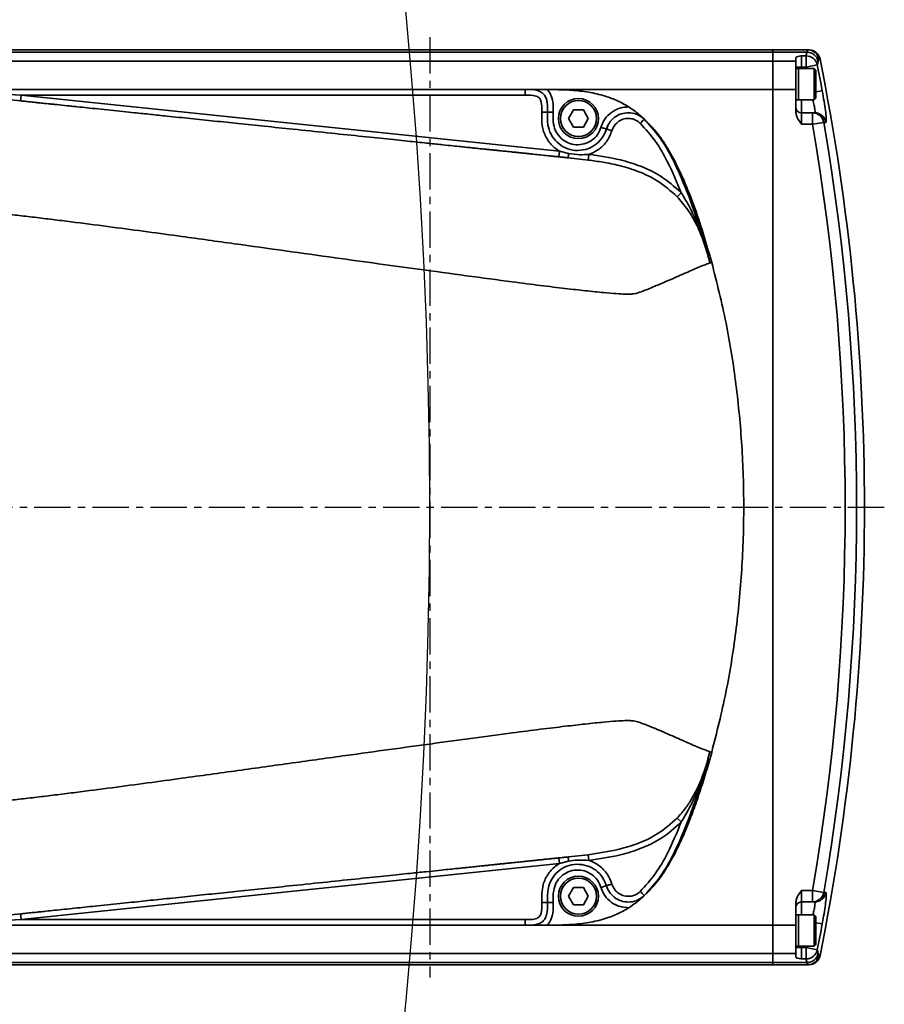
# Model space of a CAD drawing. Header units: millimetres. Extents: x 13873 to 18697, y 1443 to 6366.
# Tile 12 of 28: x 16505 to 16656, y 3403 to 3575. Entities that reach past the tile are written whole.
import ezdxf

# ---------------------------------------------------------------- set-up
doc = ezdxf.new("R2010")
doc.units = ezdxf.units.MM
doc.header["$PDSIZE"] = -1
doc.linetypes.add('CENTER', pattern=[10.16, 6.35, -1.27, 1.27, -1.27])
doc.styles.add('标准汉字', font='gbenor.shx', dxfattribs={"bigfont": 'gbcbig.shx'})
doc.dimstyles.new('ISO-25', dxfattribs={"dimscale": 5, "dimtxt": 3.5, "dimasz": 5, "dimexe": 3.5, "dimexo": 0.625, "dimtad": 1, "dimdec": 1, "dimdsep": 46, "dimtxsty": '标准汉字', "dimcen": 2.5, "dimclrd": 1, "dimclre": 1, "dimadec": 0, "dimazin": 0, "dimtfac": 1, "dimtdec": 1, "dimtmove": 1, "dimatfit": 3, "dimfxl": 1, "dimarcsym": 0})

# ---------------------------------------------------------------- blocks, each defined once
blk = doc.blocks.new('*D72')
at = {"color": 1, "lineweight": -2, "transparency": 16777216}
for p, q in [((16589.44, 3882.95), (16525.87, 3855.55)), ((15676.41, 3489.42), (16502.91, 3845.65))]:
    blk.add_line(p, q, dxfattribs=at)
at = {"color": 1, "transparency": 16777216}
blk.add_solid([(16524.22, 3859.38), (16527.52, 3851.72), (16502.91, 3845.65)], dxfattribs=at)
at = {"layer": 'Defpoints', "color": 0, "transparency": 16777216}
for p in [(16502.91, 3845.65), (15676.41, 3489.42)]:
    blk.add_point(p, dxfattribs=at)
at = {"color": 0, "transparency": 16777216, "insert": (16564.43, 3885.1), "char_height": 17.5, "attachment_point": 5, "rotation": 23.3168, "style": '标准汉字'}
blk.add_mtext('R900', dxfattribs=at)

msp = doc.modelspace()

# ---------------------------------------------------------------- linework, layer by layer
at = {"linetype": 'CENTER'}
msp.add_line((16576.41, 3571.66), (16576.41, 3407.18), dxfattribs=at)
at = {"linetype": 'Continuous', "lineweight": 35}
for p, q in [((16046.41, 3569.42), (16636.41, 3569.42)), ((16636.41, 3569.04), (16046.41, 3569.04)), ((16642.51, 3569.42), (16636.41, 3569.42)), ((16636.41, 3569.42), (16636.41, 3569.04)), ((16642.36, 3569.04), (16636.41, 3569.04)), ((16636.41, 3569.04), (16636.41, 3567.47)), ((16640.41, 3567.47), (16640.41, 3568.11)), ((16641.41, 3568.39), (16642.22, 3568.39)), ((16641.41, 3568.39), (16641.41, 3566.41)), ((16642.22, 3566.41), (16642.22, 3568.39)), ((16642.36, 3569.04), (16642.51, 3569.42)), ((16642.51, 3569.42), (16642.69, 3569.42)), ((16046.41, 3567.47), (16636.41, 3567.47)), ((16636.41, 3567.47), (16636.41, 3562.51)), ((16640.41, 3567.47), (16636.41, 3567.47)), ((16640.41, 3562.51), (16640.41, 3567.47)), ((16640.41, 3566.41), (16641.41, 3566.41)), ((16642.22, 3566.41), (16641.41, 3566.41)), ((16641.41, 3566.41), (16641.41, 3566.17)), ((16644.17, 3566.79), (16642.22, 3566.41)), ((16642.26, 3566.17), (16642.22, 3566.41)), ((16644.47, 3567.81), (16644.32, 3567.44)), ((16644.65, 3567.81), (16644.47, 3567.81)), ((16640.91, 3566.17), (16640.41, 3566.17)), ((16643.61, 3566.17), (16640.91, 3566.17)), ((16640.91, 3564.47), (16640.91, 3566.17)), ((16640.91, 3566.17), (16640.91, 3560.67)), ((16643.91, 3565.87), (16643.61, 3566.17)), ((16643.61, 3564.47), (16643.61, 3566.17)), ((16643.91, 3565.87), (16643.91, 3564.36)), ((16640.91, 3560.67), (16640.91, 3564.47)), ((16643.61, 3560.67), (16643.61, 3564.47)), ((16643.91, 3564.36), (16643.91, 3560.97)), ((16492.1, 3562.51), (16593.11, 3562.51)), ((16499.93, 3561.77), (16504.98, 3561.51)), ((16504.88, 3560.51), (16504.98, 3561.51)), ((16504.98, 3561.51), (16599.08, 3551.72)), ((16593.11, 3561.51), (16504.98, 3561.51)), ((16595.64, 3562.51), (16596.91, 3562.51)), ((16596.91, 3562.51), (16597.02, 3562.51)), ((16636.41, 3562.51), (16598.55, 3562.51)), ((16640.41, 3562.51), (16636.41, 3562.51)), ((16636.41, 3562.51), (16636.41, 3416.34)), ((16640.41, 3558.66), (16640.41, 3562.51)), ((16645.04, 3562.29), (16643.91, 3562.08)), ((16640.41, 3560.67), (16640.91, 3560.67)), ((16640.91, 3560.67), (16643.61, 3560.67)), ((16641.41, 3560.67), (16641.41, 3558.42)), ((16643.61, 3560.67), (16643.91, 3560.97)), ((16600.68, 3557.42), (16601.54, 3558.92)), ((16601.54, 3558.92), (16603.28, 3558.92)), ((16603.28, 3558.92), (16604.14, 3557.42)), ((16641.41, 3558.42), (16641.41, 3556.42)), ((16641.41, 3558.42), (16643.34, 3558.42)), ((16643.34, 3556.42), (16643.34, 3558.42)), ((16643.34, 3558.42), (16643.69, 3558.42)), ((16601.54, 3555.92), (16600.68, 3557.42)), ((16604.14, 3557.42), (16603.28, 3555.92)), ((16613.91, 3557.33), (16613.92, 3557.32)), ((16613.92, 3557.32), (16613.93, 3557.31)), ((16643.34, 3556.42), (16641.41, 3556.42)), ((16645.3, 3556.76), (16643.34, 3556.42)), ((16645.66, 3556.76), (16645.3, 3556.76)), ((16603.28, 3555.92), (16601.54, 3555.92)), ((16607.31, 3555.59), (16607.31, 3555.59)), ((16598.97, 3550.73), (16599.08, 3551.72)), ((16599.08, 3551.72), (16600.68, 3551.31)), ((16604.12, 3550.17), (16604.24, 3551.16)), ((16604.12, 3550.17), (16600.65, 3550.55)), ((16625.08, 3533.41), (16625.06, 3533.39)), ((16625.41, 3446.68), (16625.06, 3445.46)), ((16625.06, 3445.46), (16625.08, 3445.44)), ((16625.08, 3445.44), (16625.08, 3445.44)), ((16620.39, 3434.4), (16619.67, 3435.09)), ((16600.65, 3428.29), (16604.12, 3428.68)), ((16604.24, 3427.68), (16604.12, 3428.68)), ((16599.08, 3427.12), (16504.98, 3417.34)), ((16599.08, 3427.12), (16598.97, 3428.12)), ((16600.68, 3427.54), (16599.08, 3427.12)), ((16600.68, 3421.42), (16601.54, 3422.92)), ((16601.54, 3422.92), (16603.28, 3422.92)), ((16603.28, 3422.92), (16604.14, 3421.42)), ((16607.31, 3423.25), (16607.31, 3423.25)), ((16614.43, 3422.04), (16614.23, 3421.81)), ((16641.41, 3422.42), (16643.34, 3422.42)), ((16641.41, 3422.42), (16641.41, 3420.42)), ((16645.3, 3422.08), (16643.34, 3422.42)), ((16643.34, 3420.42), (16643.34, 3422.42)), ((16645.3, 3422.08), (16645.66, 3422.08)), ((16601.54, 3419.92), (16600.68, 3421.42)), ((16603.28, 3419.92), (16601.54, 3419.92)), ((16604.14, 3421.42), (16603.28, 3419.92)), ((16613.93, 3421.53), (16613.9, 3421.5)), ((16640.41, 3416.34), (16640.41, 3420.19)), ((16643.34, 3420.42), (16641.41, 3420.42)), ((16641.41, 3420.42), (16641.41, 3418.17)), ((16643.69, 3420.42), (16643.34, 3420.42)), ((16504.98, 3417.34), (16504.88, 3418.33)), ((16640.91, 3418.17), (16640.41, 3418.17)), ((16643.61, 3418.17), (16640.91, 3418.17)), ((16640.91, 3416.47), (16640.91, 3418.17)), ((16640.91, 3418.17), (16640.91, 3412.67)), ((16643.91, 3417.87), (16643.61, 3418.17)), ((16643.61, 3416.47), (16643.61, 3418.17)), ((16504.98, 3417.34), (16499.93, 3417.07)), ((16504.98, 3417.34), (16593.11, 3417.34)), ((16640.91, 3412.67), (16640.91, 3416.47)), ((16643.61, 3412.67), (16643.61, 3416.47)), ((16643.91, 3417.87), (16643.91, 3416.36)), ((16643.91, 3416.77), (16645.04, 3416.56)), ((16593.11, 3416.34), (16492.1, 3416.34)), ((16595.68, 3416.34), (16596.97, 3416.34)), ((16596.91, 3416.34), (16597.02, 3416.34)), ((16598.55, 3416.34), (16636.41, 3416.34)), ((16640.41, 3416.34), (16636.41, 3416.34)), ((16636.41, 3416.34), (16636.41, 3411.37)), ((16640.41, 3411.37), (16640.41, 3416.34)), ((16643.91, 3416.36), (16643.91, 3412.97)), ((16636.41, 3411.37), (16046.41, 3411.37)), ((16640.41, 3411.37), (16636.41, 3411.37)), ((16636.41, 3411.37), (16636.41, 3409.81)), ((16640.41, 3412.67), (16640.91, 3412.67)), ((16640.41, 3412.44), (16641.41, 3412.44)), ((16640.41, 3410.73), (16640.41, 3411.37)), ((16640.91, 3412.67), (16643.61, 3412.67)), ((16641.41, 3412.67), (16641.41, 3412.44)), ((16641.41, 3412.44), (16641.41, 3410.45)), ((16641.41, 3412.44), (16642.22, 3412.44)), ((16642.22, 3412.44), (16642.26, 3412.67)), ((16642.22, 3410.45), (16642.22, 3412.44)), ((16642.22, 3412.44), (16644.17, 3412.05)), ((16643.61, 3412.67), (16643.91, 3412.97)), ((16644.32, 3411.4), (16644.47, 3411.03)), ((16046.41, 3409.81), (16636.41, 3409.81)), ((16642.36, 3409.81), (16636.41, 3409.81)), ((16636.41, 3409.81), (16636.41, 3409.42)), ((16642.22, 3410.45), (16641.41, 3410.45)), ((16642.51, 3409.42), (16642.36, 3409.81)), ((16644.47, 3411.03), (16644.65, 3411.03)), ((16636.41, 3409.42), (16046.41, 3409.42)), ((16642.51, 3409.42), (16636.41, 3409.42)), ((16642.69, 3409.42), (16642.51, 3409.42))]:
    msp.add_line(p, q, dxfattribs=at)
at = {"color": 4, "linetype": 'CENTER'}
msp.add_line((16655.88, 3489.42), (15445.04, 3489.42), dxfattribs=at)
at = {"linetype": 'Continuous', "lineweight": 35, "flags": 128}
msp.add_lwpolyline([(16607.66, 3556.42), (16607.31, 3555.59), (16607.31, 3555.59), (16607.31, 3555.59)], dxfattribs=at)
at = {"linetype": 'Continuous', "lineweight": 35}
for centre, radius in [((16602.41, 3557.42), 3.5), ((16602.41, 3557.42), 3.15), ((16602.41, 3421.42), 3.5), ((16602.41, 3421.42), 3.15)]:
    msp.add_circle(centre, radius, dxfattribs=at)
at = {"color": 4}
msp.add_arc((15676.41, 3489.42), 900, 225, 135, dxfattribs=at)
at = {"linetype": 'Continuous', "lineweight": 35}
for centre, radius, start, end in [((16636, 3570.1), 6.44, 344.6145, 350.4912), ((16642.21, 3566.38), 2.01, 11.7343, 89.8613), ((16642.36, 3567.03), 2, 11.7478, 89.9823), ((16642.51, 3567.42), 2, 11.2858, 89.9901), ((16642.69, 3567.42), 2, 11.302, 90), ((16637.93, 3568.51), 6.47, 344.6145, 350.4912), ((16252.41, 3489.42), 399.33, 10.5134, 11.1718), ((16252.41, 3489.42), 400, 0.0001, 11.302), ((16641.41, 3559.42), 1, 180, 270), ((16643.34, 3556.43), 1.99, 9.5701, 89.9207), ((16643.69, 3556.43), 2, 9.601, 89.941), ((16252.41, 3489.42), 396.63, 350.2748, 9.7252), ((16252.41, 3489.42), 398.62, 350.2748, 9.7252), ((16252.41, 3489.42), 400, 348.698, 0.0001), ((16643.34, 3422.42), 1.99, 270.0793, 350.4299), ((16643.69, 3422.42), 2, 270.059, 350.399), ((16641.41, 3419.42), 1, 90, 180), ((16252.41, 3489.42), 399.33, 348.8282, 349.4866), ((16642.21, 3412.46), 2.01, 270.1387, 348.2657), ((16642.36, 3411.81), 2, 270.0177, 348.2522), ((16637.93, 3410.33), 6.47, 9.5088, 15.3855), ((16636, 3408.74), 6.44, 9.5088, 15.3855), ((16642.51, 3411.42), 2, 270.0099, 348.7142), ((16642.69, 3411.42), 2, 270, 348.698)]:
    msp.add_arc(centre, radius, start, end, dxfattribs=at)
for points, knots in [([(16640.41, 3568.11), (16640.44, 3568.14), (16640.53, 3568.23), (16641.02, 3568.32), (16641.36, 3568.38), (16641.41, 3568.39), (16641.41, 3568.39)], [0, 0, 0, 0, 0.283116, 0.90121, 0.996395, 1, 1, 1, 1]), ([(16593.1, 3562.51), (16593.12, 3562.51), (16593.18, 3562.51), (16593.29, 3562.51), (16593.49, 3562.51), (16593.9, 3562.51), (16594.64, 3562.51), (16595.25, 3562.51), (16595.64, 3562.51)], [0, 0, 0, 0, 0.031536, 0.063462, 0.128089, 0.258727, 0.531702, 1, 1, 1, 1]), ([(16593.11, 3562.51), (16593.84, 3562.51), (16594.83, 3562.52), (16595.97, 3562.04), (16596.52, 3561.5), (16596.83, 3560.82), (16597.03, 3559.82), (16597.03, 3559.05), (16597.02, 3558.53)], [0, 0, 0, 0, 0.322074, 0.437978, 0.542498, 0.658712, 0.765842, 1, 1, 1, 1]), ([(16596.02, 3558.53), (16596.03, 3559.01), (16596.03, 3559.67), (16595.88, 3560.47), (16595.7, 3560.9), (16595.38, 3561.21), (16594.53, 3561.54), (16593.74, 3561.52), (16593.11, 3561.51)], [0, 0, 0, 0, 0.279886, 0.385674, 0.47614, 0.544447, 0.635659, 1, 1, 1, 1]), ([(16596.91, 3562.51), (16596.95, 3562.46), (16597.27, 3562.14), (16597.76, 3561.33), (16598.02, 3559.99), (16598.02, 3559.02), (16598.02, 3558.52)], [0, 0, 0, 0, 0.048084, 0.315175, 0.648853, 1, 1, 1, 1]), ([(16597.02, 3562.51), (16598.04, 3562.49), (16600.06, 3562.47), (16603.06, 3562.24), (16605.8, 3561.76), (16608.2, 3561.01), (16609.93, 3560.22), (16610.89, 3559.64), (16611.22, 3559.45)], [0, 0, 0, 0, 0.2071452, 0.4111334, 0.6138844, 0.7713901, 0.9226137, 1, 1, 1, 1]), ([(16645.04, 3562.29), (16645.15, 3561.66), (16645.37, 3560.42), (16645.61, 3558.75), (16645.74, 3557.5), (16645.75, 3556.85), (16645.68, 3556.78), (16645.66, 3556.76)], [0, 0, 0, 0, 0.21749, 0.435101, 0.649665, 0.860658, 1, 1, 1, 1]), ([(16504.94, 3560.51), (16504.17, 3560.61), (16502.97, 3560.77), (16501.78, 3560.62), (16501.35, 3560.57)], [0, 0, 0, 0, 0.640808, 1, 1, 1, 1]), ([(16600.65, 3550.55), (16600.4, 3550.58), (16599.91, 3550.63), (16599.19, 3550.7), (16598.51, 3550.78), (16597.83, 3550.85), (16596.93, 3550.94), (16595.81, 3551.06), (16594.71, 3551.17), (16593.8, 3551.27), (16593.12, 3551.34), (16592.43, 3551.41), (16591.77, 3551.48), (16591.07, 3551.55), (16590.34, 3551.63), (16589.63, 3551.7), (16588.98, 3551.77), (16588.38, 3551.83), (16587.74, 3551.9), (16587.05, 3551.97), (16586.29, 3552.05), (16585.46, 3552.13), (16584.61, 3552.22), (16583.71, 3552.31), (16582.83, 3552.41), (16581.78, 3552.52), (16580.54, 3552.64), (16578.81, 3552.82), (16576.35, 3553.08), (16573.12, 3553.42), (16569.08, 3553.84), (16564.14, 3554.35), (16558.51, 3554.94), (16552.91, 3555.52), (16547.71, 3556.06), (16543.12, 3556.54), (16538.83, 3556.98), (16534.67, 3557.41), (16530.97, 3557.8), (16527.69, 3558.14), (16525.13, 3558.41), (16522.78, 3558.65), (16520.65, 3558.87), (16518.57, 3559.09), (16516.59, 3559.29), (16515.06, 3559.45), (16513.88, 3559.58), (16512.66, 3559.7), (16511.48, 3559.83), (16510.43, 3559.94), (16509.46, 3560.04), (16508.47, 3560.14), (16507.69, 3560.22), (16506.83, 3560.31), (16506.29, 3560.37), (16505.82, 3560.42), (16505.47, 3560.45), (16505.17, 3560.48), (16505.02, 3560.5), (16504.94, 3560.51)], [0, 0, 0, 0, 0.036058, 0.070527, 0.103406, 0.134889, 0.169408, 0.235656, 0.301126, 0.334927, 0.372219, 0.40285, 0.436579, 0.466031, 0.49891, 0.52903, 0.550041, 0.569958, 0.589522, 0.609678, 0.63006, 0.649908, 0.670196, 0.685493, 0.702487, 0.717085, 0.732843, 0.748608, 0.764399, 0.780034, 0.79557, 0.811107, 0.826649, 0.842208, 0.854687, 0.865927, 0.876038, 0.885788, 0.895246, 0.901367, 0.90732, 0.911394, 0.915405, 0.919389, 0.922552, 0.925418, 0.926949, 0.928431, 0.931698, 0.933406, 0.935114, 0.938527, 0.941945, 0.945367, 0.956046, 0.966594, 0.977778, 0.989112, 1, 1, 1, 1]), ([(16606.35, 3555.88), (16606.48, 3556.24), (16606.82, 3557.13), (16607.82, 3558.31), (16609.23, 3559.16), (16610.43, 3559.44), (16611.08, 3559.45), (16611.22, 3559.45)], [0, 0, 0, 0, 0.180101, 0.4401153, 0.7001295, 0.9351654, 1, 1, 1, 1]), ([(16611.22, 3559.45), (16611.64, 3559.16), (16612.62, 3558.5), (16613.44, 3557.78), (16613.9, 3557.34), (16613.9, 3557.34)], [0, 0, 0, 0, 0.4245245, 0.9960161, 1, 1, 1, 1]), ([(16643.69, 3558.42), (16643.72, 3558.44), (16643.78, 3558.48), (16643.77, 3558.9), (16643.65, 3559.66), (16643.49, 3560.34), (16643.41, 3560.67)], [0, 0, 0, 0, 0.181896, 0.45678, 0.737252, 1, 1, 1, 1]), ([(16599.08, 3551.72), (16598.7, 3551.98), (16597.75, 3552.63), (16596.63, 3554.15), (16595.95, 3556.26), (16596, 3557.75), (16596.02, 3558.53)], [0, 0, 0, 0, 0.171052, 0.437691, 0.70433, 1, 1, 1, 1]), ([(16597.02, 3558.53), (16597, 3557.8), (16596.94, 3556.47), (16597.53, 3554.62), (16598.62, 3553.19), (16600.11, 3552.2), (16601.86, 3551.76), (16603.65, 3551.92), (16605.27, 3552.67), (16606.61, 3553.91), (16607.07, 3555.03), (16607.31, 3555.59)], [0, 0, 0, 0, 0.133716, 0.241624, 0.349531, 0.457439, 0.565346, 0.673254, 0.781161, 0.889069, 1, 1, 1, 1]), ([(16598.02, 3558.52), (16597.99, 3557.83), (16597.94, 3556.65), (16598.45, 3555.05), (16599.34, 3553.9), (16600.56, 3553.11), (16601.98, 3552.77), (16603.43, 3552.92), (16604.74, 3553.53), (16605.8, 3554.54), (16606.17, 3555.43), (16606.35, 3555.88)], [0, 0, 0, 0, 0.154033, 0.259779, 0.365525, 0.47127, 0.577016, 0.682762, 0.788508, 0.894254, 1, 1, 1, 1]), ([(16607.31, 3555.59), (16607.31, 3555.59), (16607.44, 3556.05), (16607.88, 3556.91), (16608.91, 3557.86), (16610.16, 3558.4), (16611.53, 3558.5), (16612.85, 3558.15), (16613.6, 3557.63), (16613.93, 3557.31), (16613.93, 3557.31)], [0, 0, 0, 0, 0.000007, 0.177684, 0.342147, 0.50661, 0.671073, 0.835537, 0.999996, 1, 1, 1, 1]), ([(16614.23, 3557.03), (16614.07, 3557.18), (16613.8, 3557.44), (16613.49, 3557.73), (16613.45, 3557.76), (16613.43, 3557.77)], [0, 0, 0, 0, 0.471443, 0.81339, 1, 1, 1, 1]), ([(16641.41, 3556.42), (16641.41, 3556.42), (16641.36, 3556.49), (16641.02, 3556.97), (16640.53, 3557.68), (16640.44, 3558.42), (16640.41, 3558.66)], [0, 0, 0, 0, 0.003605, 0.09879, 0.716884, 1, 1, 1, 1]), ([(16613.23, 3556.6), (16612.96, 3556.81), (16612.43, 3557.23), (16611.43, 3557.49), (16610.41, 3557.42), (16609.47, 3557), (16608.68, 3556.29), (16608.4, 3555.64), (16608.26, 3555.3)], [0, 0, 0, 0, 0.1644626, 0.3289261, 0.4933895, 0.6578529, 0.8223164, 1, 1, 1, 1]), ([(16620.39, 3544.45), (16619.62, 3546.3), (16618.33, 3549.39), (16615.98, 3553.53), (16614.15, 3555.57), (16613.23, 3556.6)], [0, 0, 0, 0, 0.423369, 0.708496, 1, 1, 1, 1]), ([(16613.93, 3557.31), (16614.86, 3556.27), (16616.77, 3554.16), (16619.38, 3549.56), (16621.84, 3543.72), (16623.75, 3537.98), (16624.76, 3534.52), (16625.08, 3533.41)], [0, 0, 0, 0, 0.157378, 0.319466, 0.593339, 0.869775, 1, 1, 1, 1]), ([(16625.71, 3532.27), (16625.08, 3534.45), (16623.84, 3538.75), (16621.85, 3544.34), (16619.85, 3548.92), (16617.92, 3552.44), (16616.06, 3555.15), (16614.69, 3556.52), (16614.2, 3557.01)], [0, 0, 0, 0, 0.246545, 0.487546, 0.644822, 0.789577, 0.924963, 1, 1, 1, 1]), ([(16608.26, 3555.3), (16607.99, 3554.63), (16607.44, 3553.31), (16605.95, 3551.89), (16604.77, 3551.39), (16604.24, 3551.16)], [0, 0, 0, 0, 0.360877, 0.711922, 1, 1, 1, 1]), ([(16600.68, 3551.31), (16601.35, 3551.21), (16602.53, 3551.04), (16603.72, 3551.12), (16604.24, 3551.16)], [0, 0, 0, 0, 0.562554, 1, 1, 1, 1]), ([(16604.24, 3551.16), (16606.09, 3550.89), (16609.16, 3550.44), (16613.34, 3549.14), (16617.07, 3547.4), (16619.21, 3545.5), (16620.39, 3544.45)], [0, 0, 0, 0, 0.3135694, 0.5219722, 0.7348763, 1, 1, 1, 1]), ([(16619.67, 3543.75), (16618.55, 3544.75), (16616.53, 3546.55), (16612.97, 3548.21), (16609.76, 3549.2), (16606.78, 3549.8), (16604.98, 3550.05), (16604.12, 3550.17)], [0, 0, 0, 0, 0.260657, 0.470466, 0.680731, 0.848171, 1, 1, 1, 1]), ([(16619.67, 3543.75), (16619.68, 3543.76), (16619.7, 3543.78), (16619.79, 3543.87), (16619.88, 3543.96), (16620, 3544.07), (16620.16, 3544.23), (16620.3, 3544.36), (16620.39, 3544.45)], [0, 0, 0, 0, 0.239699, 0.368516, 0.5, 0.631484, 0.760301, 1, 1, 1, 1]), ([(16620.39, 3544.45), (16620.9, 3543.6), (16621.94, 3541.89), (16623.21, 3539.05), (16624.11, 3536.59), (16624.66, 3534.83), (16624.9, 3534.04), (16625, 3533.7), (16625.04, 3533.54), (16625.06, 3533.47), (16625.07, 3533.43), (16625.08, 3533.41), (16625.08, 3533.41), (16625.08, 3533.41), (16625.08, 3533.41), (16625.08, 3533.41)], [0, 0, 0, 0, 0.245731, 0.495218, 0.775358, 0.899981, 0.954999, 0.97922, 0.98986, 0.99484, 0.998824, 0.999507, 0.999768, 0.999886, 1, 1, 1, 1]), ([(16625.41, 3532.16), (16625.08, 3532.05), (16624.42, 3531.81), (16623.32, 3531.37), (16622.15, 3530.86), (16620.89, 3530.31), (16619.54, 3529.71), (16618.09, 3529.07), (16616.73, 3528.49), (16615.5, 3527.98), (16614.47, 3527.55), (16613.36, 3527.14), (16612.59, 3526.83), (16611.51, 3526.71), (16610.59, 3526.71), (16609.11, 3526.78), (16606.92, 3526.97), (16603.95, 3527.27), (16600.19, 3527.69), (16595.85, 3528.22), (16590.07, 3528.96), (16582.87, 3529.92), (16574.98, 3531), (16567.31, 3532.05), (16559.57, 3533.12), (16551.18, 3534.29), (16542.3, 3535.53), (16534.28, 3536.64), (16527.11, 3537.61), (16520.92, 3538.44), (16515.59, 3539.13), (16511.3, 3539.67), (16508.11, 3540.06), (16505, 3540.43), (16502.08, 3540.76), (16499.49, 3541.06), (16497.3, 3541.31), (16495.51, 3541.52), (16493.58, 3541.77), (16491.65, 3542.05), (16490.24, 3542.31), (16489.34, 3542.5), (16488.73, 3542.66), (16488.25, 3542.77), (16487.87, 3542.91), (16487.66, 3543.01), (16487.55, 3543.06)], [0, 0, 0, 0, 0.0665908, 0.133181, 0.1997715, 0.2663402, 0.3327276, 0.4026618, 0.4738999, 0.5206595, 0.5674237, 0.6141853, 0.660946, 0.6734155, 0.6858827, 0.6983515, 0.7108129, 0.7233763, 0.7338486, 0.7443214, 0.7547966, 0.7705113, 0.7862177, 0.7987947, 0.8120403, 0.8271027, 0.8421162, 0.8571246, 0.8665081, 0.8758866, 0.8852569, 0.88995, 0.8946367, 0.8993248, 0.9040123, 0.9087025, 0.9131655, 0.9175042, 0.9218447, 0.9305193, 0.9420935, 0.9536733, 0.9652547, 0.9768363, 0.988418, 1, 1, 1, 1]), ([(16625.08, 3533.41), (16625.08, 3533.41), (16625.08, 3533.41), (16625.08, 3533.41), (16625.08, 3533.42), (16625.07, 3533.45), (16625.05, 3533.5), (16625.02, 3533.61), (16624.96, 3533.82), (16624.83, 3534.25), (16624.57, 3535.09), (16624.01, 3536.73), (16623.06, 3538.98), (16621.61, 3541.52), (16620.32, 3543.01), (16619.67, 3543.75)], [0, 0, 0, 0, 0.000351, 0.000703, 0.001489, 0.003536, 0.00823, 0.016268, 0.032329, 0.06439, 0.128286, 0.255206, 0.505548, 0.75404, 1, 1, 1, 1]), ([(16625.41, 3532.16), (16625.35, 3532.37), (16625.24, 3532.78), (16625.12, 3533.18), (16625.06, 3533.39)], [0, 0, 0, 0, 0.500241, 1, 1, 1, 1]), ([(16625.71, 3532.27), (16625.66, 3532.25), (16625.56, 3532.22), (16625.46, 3532.18), (16625.41, 3532.16)], [0, 0, 0, 0, 0.499988, 1, 1, 1, 1]), ([(16625.71, 3446.57), (16626.59, 3450.05), (16628.34, 3457.01), (16630.03, 3467.71), (16631.08, 3478.56), (16631.42, 3489.44), (16631.08, 3500.23), (16630.05, 3510.97), (16628.37, 3521.69), (16626.6, 3528.74), (16625.71, 3532.27)], [0, 0, 0, 0, 0.124107, 0.248231, 0.374657, 0.501087, 0.624736, 0.748382, 0.8742, 1, 1, 1, 1]), ([(16487.55, 3435.79), (16487.66, 3435.84), (16487.87, 3435.93), (16488.25, 3436.07), (16488.73, 3436.19), (16489.34, 3436.34), (16490.24, 3436.54), (16491.65, 3436.79), (16493.58, 3437.07), (16495.51, 3437.32), (16497.3, 3437.53), (16499.49, 3437.79), (16502.08, 3438.08), (16505, 3438.42), (16508.11, 3438.78), (16511.3, 3439.17), (16515.59, 3439.71), (16520.92, 3440.4), (16527.11, 3441.23), (16534.51, 3442.24), (16542.94, 3443.4), (16552.44, 3444.73), (16561.28, 3445.96), (16569.42, 3447.08), (16576.85, 3448.1), (16584.04, 3449.08), (16590.43, 3449.93), (16595.85, 3450.62), (16600.19, 3451.15), (16603.95, 3451.58), (16606.92, 3451.88), (16609.11, 3452.06), (16610.59, 3452.14), (16611.51, 3452.13), (16612.36, 3452.04), (16613.01, 3451.84), (16614.49, 3451.3), (16616.15, 3450.6), (16618.09, 3449.77), (16619.54, 3449.13), (16620.89, 3448.54), (16622.15, 3447.98), (16623.32, 3447.48), (16624.42, 3447.03), (16625.08, 3446.8), (16625.41, 3446.68)], [0, 0, 0, 0, 0.0115819, 0.0231636, 0.0347452, 0.0463267, 0.0579065, 0.0694806, 0.0781552, 0.0824958, 0.0868344, 0.0912974, 0.0959877, 0.1006752, 0.1053632, 0.1100499, 0.114743, 0.1241134, 0.1334919, 0.1428753, 0.1589557, 0.1750417, 0.1911862, 0.204775, 0.2182633, 0.2317327, 0.2452035, 0.2556787, 0.2661515, 0.2766238, 0.2891871, 0.3016486, 0.3141173, 0.3265846, 0.339054, 0.3702281, 0.4014024, 0.5261004, 0.5973385, 0.6672726, 0.7336599, 0.8002286, 0.8668191, 0.9334092, 1, 1, 1, 1]), ([(16625.71, 3446.57), (16625.4, 3445.48), (16624.79, 3443.3), (16623.76, 3440.03), (16622.68, 3436.86), (16621.38, 3433.44), (16619.85, 3429.92), (16617.92, 3426.4), (16616.06, 3423.69), (16614.69, 3422.32), (16614.2, 3421.83)], [0, 0, 0, 0, 0.1240441, 0.2465548, 0.3728076, 0.487582, 0.644836, 0.7895858, 0.9249849, 1, 1, 1, 1]), ([(16625.41, 3446.68), (16625.46, 3446.66), (16625.56, 3446.63), (16625.66, 3446.59), (16625.71, 3446.57)], [0, 0, 0, 0, 0.500012, 1, 1, 1, 1]), ([(16625.08, 3445.44), (16624.77, 3444.37), (16623.78, 3440.96), (16621.88, 3435.24), (16619.44, 3429.39), (16616.81, 3424.73), (16614.89, 3422.6), (16613.93, 3421.53)], [0, 0, 0, 0, 0.1247276, 0.4007653, 0.6783962, 0.8373921, 1, 1, 1, 1]), ([(16619.67, 3435.09), (16620.1, 3435.57), (16620.96, 3436.52), (16622.57, 3438.87), (16623.7, 3441.26), (16624.53, 3443.62), (16624.84, 3444.6), (16625.01, 3445.21), (16625.05, 3445.34), (16625.07, 3445.39), (16625.07, 3445.41), (16625.08, 3445.42), (16625.08, 3445.43), (16625.08, 3445.43), (16625.08, 3445.44), (16625.08, 3445.44), (16625.08, 3445.44)], [0, 0, 0, 0, 0.160454, 0.32123, 0.723056, 0.833527, 0.961434, 0.984268, 0.992258, 0.996147, 0.997468, 0.998372, 0.998989, 0.999499, 0.999906, 1, 1, 1, 1]), ([(16625.08, 3445.44), (16625.08, 3445.44), (16625.08, 3445.44), (16625.08, 3445.44), (16625.08, 3445.43), (16625.08, 3445.43), (16625.08, 3445.43), (16625.08, 3445.42), (16625.08, 3445.42), (16625.07, 3445.41), (16625.07, 3445.38), (16625.05, 3445.33), (16625.01, 3445.19), (16624.83, 3444.58), (16624.06, 3442.03), (16622.76, 3438.4), (16621.05, 3435.51), (16620.39, 3434.4)], [0, 0, 0, 0, 0.0000233, 0.0000666, 0.0001165, 0.0002305, 0.0005684, 0.0010317, 0.0016131, 0.0024799, 0.0037629, 0.0075797, 0.0154727, 0.0418494, 0.1655434, 0.6791664, 1, 1, 1, 1]), ([(16604.12, 3428.68), (16605.93, 3428.94), (16608.91, 3429.37), (16612.96, 3430.63), (16616.52, 3432.29), (16618.55, 3434.09), (16619.67, 3435.09)], [0, 0, 0, 0, 0.319173, 0.52701, 0.739313, 1, 1, 1, 1]), ([(16620.39, 3434.4), (16619.21, 3433.34), (16617.1, 3431.46), (16613.37, 3429.71), (16609.19, 3428.4), (16606.09, 3427.95), (16604.24, 3427.68)], [0, 0, 0, 0, 0.265122, 0.473069, 0.686432, 1, 1, 1, 1]), ([(16613.23, 3422.25), (16614.14, 3423.25), (16615.98, 3425.3), (16618.33, 3429.44), (16619.63, 3432.56), (16620.39, 3434.4)], [0, 0, 0, 0, 0.285933, 0.580529, 1, 1, 1, 1]), ([(16504.94, 3418.34), (16505.01, 3418.34), (16505.17, 3418.36), (16505.47, 3418.39), (16505.82, 3418.43), (16506.29, 3418.48), (16506.83, 3418.53), (16507.69, 3418.62), (16508.47, 3418.7), (16509.66, 3418.83), (16511.17, 3418.98), (16512.93, 3419.17), (16514.76, 3419.36), (16516.59, 3419.55), (16518.56, 3419.75), (16520.64, 3419.97), (16522.77, 3420.19), (16524.77, 3420.4), (16526.71, 3420.6), (16528.59, 3420.8), (16531.27, 3421.07), (16534.67, 3421.43), (16538.82, 3421.86), (16543.12, 3422.31), (16547.71, 3422.78), (16552.91, 3423.32), (16558.51, 3423.91), (16564.14, 3424.49), (16569.08, 3425.01), (16572.89, 3425.4), (16575.82, 3425.71), (16578.01, 3425.93), (16579.68, 3426.11), (16580.94, 3426.24), (16581.93, 3426.34), (16582.96, 3426.45), (16583.97, 3426.55), (16584.98, 3426.66), (16585.89, 3426.75), (16586.74, 3426.84), (16587.54, 3426.93), (16588.27, 3427), (16588.93, 3427.07), (16589.57, 3427.14), (16590.2, 3427.2), (16590.82, 3427.27), (16591.41, 3427.33), (16591.98, 3427.39), (16592.54, 3427.45), (16593.04, 3427.5), (16593.49, 3427.54), (16593.88, 3427.59), (16594.27, 3427.63), (16594.65, 3427.67), (16595.04, 3427.71), (16595.42, 3427.75), (16595.93, 3427.8), (16596.58, 3427.87), (16597.36, 3427.95), (16598.16, 3428.03), (16598.96, 3428.11), (16599.79, 3428.2), (16600.35, 3428.26), (16600.65, 3428.29)], [0, 0, 0, 0, 0.010888, 0.022223, 0.033407, 0.043956, 0.054634, 0.058056, 0.061474, 0.064887, 0.068296, 0.071553, 0.07457, 0.077436, 0.080599, 0.084545, 0.088583, 0.092668, 0.096493, 0.100674, 0.104743, 0.114202, 0.123952, 0.134064, 0.145303, 0.157782, 0.17334, 0.188883, 0.20442, 0.219956, 0.23293, 0.246041, 0.258904, 0.271925, 0.285043, 0.297336, 0.318916, 0.339528, 0.359407, 0.381445, 0.404518, 0.426563, 0.448422, 0.470966, 0.495816, 0.522603, 0.547984, 0.57397, 0.60184, 0.628425, 0.648176, 0.668758, 0.687686, 0.706615, 0.725543, 0.74564, 0.764616, 0.801825, 0.841321, 0.880511, 0.918167, 0.957997, 1, 1, 1, 1]), ([(16596.02, 3420.32), (16596.02, 3420.84), (16596, 3421.89), (16596.2, 3423.64), (16597.06, 3425.4), (16598.18, 3426.56), (16598.93, 3427.03), (16599.08, 3427.12)], [0, 0, 0, 0, 0.200334, 0.398977, 0.665641, 0.932305, 1, 1, 1, 1]), ([(16607.31, 3423.25), (16607.17, 3423.61), (16606.84, 3424.52), (16605.83, 3425.75), (16604.31, 3426.7), (16602.55, 3427.09), (16600.77, 3426.89), (16599.15, 3426.1), (16597.9, 3424.82), (16597.2, 3423.38), (16597.01, 3422), (16597.03, 3421.05), (16597.02, 3420.48), (16597.02, 3420.32)], [0, 0, 0, 0, 0.069378, 0.177255, 0.285133, 0.393011, 0.500889, 0.608766, 0.716644, 0.824522, 0.896559, 0.969125, 1, 1, 1, 1]), ([(16604.24, 3427.68), (16603.57, 3427.72), (16602.38, 3427.8), (16601.2, 3427.62), (16600.68, 3427.54)], [0, 0, 0, 0, 0.56156, 1, 1, 1, 1]), ([(16604.24, 3427.68), (16604.38, 3427.64), (16605.17, 3427.35), (16606.5, 3426.51), (16607.71, 3425.04), (16608.11, 3423.96), (16608.26, 3423.54)], [0, 0, 0, 0, 0.072716, 0.423546, 0.774376, 1, 1, 1, 1]), ([(16606.35, 3422.97), (16606.17, 3423.4), (16605.82, 3424.27), (16604.77, 3425.28), (16603.47, 3425.92), (16602.02, 3426.07), (16600.61, 3425.75), (16599.38, 3424.97), (16598.47, 3423.83), (16597.94, 3422.22), (16597.99, 3421.03), (16598.02, 3420.32)], [0, 0, 0, 0, 0.102552, 0.208296, 0.31404, 0.419784, 0.525529, 0.631273, 0.737017, 0.842761, 1, 1, 1, 1]), ([(16608.26, 3423.54), (16608.4, 3423.2), (16608.68, 3422.55), (16609.47, 3421.84), (16610.41, 3421.43), (16611.43, 3421.36), (16612.43, 3421.61), (16612.96, 3422.03), (16613.23, 3422.25)], [0, 0, 0, 0, 0.177659, 0.342129, 0.506599, 0.671068, 0.835538, 1, 1, 1, 1]), ([(16611.22, 3419.4), (16610.65, 3419.44), (16610, 3419.49), (16608.87, 3419.9), (16607.82, 3420.53), (16606.82, 3421.71), (16606.48, 3422.6), (16606.35, 3422.97)], [0, 0, 0, 0, 0.260092, 0.299661, 0.559753, 0.819845, 1, 1, 1, 1]), ([(16613.93, 3421.53), (16613.57, 3421.25), (16612.86, 3420.68), (16611.53, 3420.34), (16610.17, 3420.44), (16608.91, 3420.98), (16607.88, 3421.94), (16607.44, 3422.79), (16607.31, 3423.25), (16607.31, 3423.25)], [0, 0, 0, 0, 0.164451, 0.328922, 0.493393, 0.657864, 0.822335, 0.999993, 1, 1, 1, 1]), ([(16607.31, 3423.25), (16607.31, 3423.25), (16607.39, 3422.96), (16607.53, 3422.68), (16607.67, 3422.41)], [0, 0, 0, 0, 0.000065, 1, 1, 1, 1]), ([(16640.41, 3420.19), (16640.44, 3420.42), (16640.53, 3421.17), (16641.02, 3421.87), (16641.36, 3422.35), (16641.41, 3422.42), (16641.41, 3422.42)], [0, 0, 0, 0, 0.283116, 0.90121, 0.996395, 1, 1, 1, 1]), ([(16645.66, 3422.08), (16645.69, 3422.03), (16645.76, 3421.91), (16645.71, 3420.99), (16645.55, 3419.63), (16645.31, 3418.07), (16645.12, 3417.01), (16645.04, 3416.56)], [0, 0, 0, 0, 0.209815, 0.419653, 0.62928, 0.841011, 1, 1, 1, 1]), ([(16597.02, 3420.32), (16597.03, 3419.58), (16597.04, 3418.58), (16596.58, 3417.42), (16596.06, 3416.87), (16595.4, 3416.54), (16594.41, 3416.33), (16593.64, 3416.33), (16593.11, 3416.34)], [0, 0, 0, 0, 0.324419, 0.443005, 0.546964, 0.657358, 0.764094, 1, 1, 1, 1]), ([(16593.11, 3417.34), (16593.45, 3417.33), (16594.12, 3417.32), (16594.92, 3417.43), (16595.45, 3417.69), (16595.73, 3417.99), (16596.06, 3418.87), (16596.04, 3419.67), (16596.02, 3420.32)], [0, 0, 0, 0, 0.197721, 0.39266, 0.466012, 0.534113, 0.629804, 1, 1, 1, 1]), ([(16598.02, 3420.32), (16598.02, 3419.84), (16598.02, 3418.87), (16597.77, 3417.53), (16597.27, 3416.7), (16596.95, 3416.39), (16596.91, 3416.34)], [0, 0, 0, 0, 0.338171, 0.6848, 0.951912, 1, 1, 1, 1]), ([(16613.9, 3421.5), (16613.9, 3421.5), (16613.45, 3421.07), (16612.63, 3420.35), (16611.65, 3419.69), (16611.22, 3419.4)], [0, 0, 0, 0, 0.003984, 0.564697, 1, 1, 1, 1]), ([(16643.41, 3418.17), (16643.46, 3418.4), (16643.61, 3418.98), (16643.74, 3419.72), (16643.79, 3420.31), (16643.73, 3420.38), (16643.69, 3420.42)], [0, 0, 0, 0, 0.175866, 0.451257, 0.725532, 1, 1, 1, 1]), ([(16501.35, 3418.27), (16501.78, 3418.22), (16502.97, 3418.07), (16504.17, 3418.23), (16504.94, 3418.34)], [0, 0, 0, 0, 0.359091, 1, 1, 1, 1]), ([(16611.22, 3419.4), (16610.89, 3419.2), (16609.27, 3418.22), (16606.52, 3417.22), (16603.07, 3416.6), (16600.06, 3416.37), (16598.04, 3416.35), (16597.02, 3416.34)], [0, 0, 0, 0, 0.077437, 0.385748, 0.588653, 0.792763, 1, 1, 1, 1]), ([(16595.64, 3416.34), (16595.25, 3416.34), (16594.64, 3416.34), (16593.9, 3416.34), (16593.49, 3416.34), (16593.29, 3416.34), (16593.2, 3416.34), (16593.15, 3416.34), (16593.12, 3416.34), (16593.11, 3416.34), (16593.1, 3416.34), (16593.1, 3416.34)], [0, 0, 0, 0, 0.468295, 0.741268, 0.871906, 0.936532, 0.968457, 0.982137, 0.98898, 0.995824, 1, 1, 1, 1]), ([(16596.91, 3416.34), (16596.62, 3416.34), (16596.18, 3416.34), (16595.77, 3416.34), (16595.64, 3416.34)], [0, 0, 0, 0, 0.672113, 1, 1, 1, 1]), ([(16641.41, 3410.45), (16641.41, 3410.45), (16641.36, 3410.46), (16641.02, 3410.52), (16640.53, 3410.61), (16640.44, 3410.7), (16640.41, 3410.73)], [0, 0, 0, 0, 0.003605, 0.09879, 0.716884, 1, 1, 1, 1])]:
    msp.add_open_spline(points, degree=3, knots=knots, dxfattribs=at)
for points in [[(16593.11, 3562.51), (16593.11, 3562.49), (16593.11, 3562.46), (16593.11, 3562.23), (16593.11, 3561.9), (16593.11, 3561.64), (16593.11, 3561.51)], [(16597.02, 3558.53), (16597.01, 3558.53), (16596.98, 3558.53), (16596.75, 3558.53), (16596.42, 3558.53), (16596.16, 3558.53), (16596.02, 3558.53)], [(16597.02, 3558.52), (16597.04, 3558.52), (16597.07, 3558.52), (16597.3, 3558.52), (16597.63, 3558.52), (16597.89, 3558.52), (16598.02, 3558.52)], [(16613.93, 3557.31), (16613.91, 3557.3), (16613.89, 3557.28), (16613.73, 3557.12), (16613.5, 3556.88), (16613.32, 3556.69), (16613.23, 3556.6)], [(16607.31, 3555.59), (16607.29, 3555.6), (16607.26, 3555.6), (16607.04, 3555.67), (16606.72, 3555.76), (16606.47, 3555.84), (16606.35, 3555.88)], [(16607.31, 3555.59), (16607.32, 3555.59), (16607.35, 3555.58), (16607.57, 3555.51), (16607.89, 3555.42), (16608.14, 3555.34), (16608.26, 3555.3)], [(16600.65, 3550.55), (16600.64, 3550.56), (16600.64, 3550.59), (16600.64, 3550.75), (16600.66, 3551), (16600.67, 3551.2), (16600.68, 3551.31)], [(16600.68, 3427.54), (16600.67, 3427.64), (16600.66, 3427.85), (16600.64, 3428.09), (16600.64, 3428.26), (16600.64, 3428.28), (16600.65, 3428.29)], [(16607.31, 3423.25), (16607.32, 3423.26), (16607.35, 3423.27), (16607.57, 3423.33), (16607.89, 3423.43), (16608.14, 3423.5), (16608.26, 3423.54)], [(16606.35, 3422.97), (16606.47, 3423), (16606.72, 3423.08), (16607.04, 3423.17), (16607.26, 3423.24), (16607.29, 3423.25), (16607.31, 3423.25)], [(16613.93, 3421.53), (16613.91, 3421.54), (16613.89, 3421.56), (16613.73, 3421.73), (16613.5, 3421.96), (16613.32, 3422.15), (16613.23, 3422.25)], [(16597.02, 3420.32), (16597.01, 3420.32), (16596.98, 3420.32), (16596.75, 3420.32), (16596.42, 3420.32), (16596.16, 3420.32), (16596.02, 3420.32)], [(16598.02, 3420.32), (16597.89, 3420.32), (16597.63, 3420.32), (16597.3, 3420.32), (16597.07, 3420.32), (16597.04, 3420.32), (16597.02, 3420.32)], [(16593.11, 3416.34), (16593.11, 3416.35), (16593.11, 3416.38), (16593.11, 3416.61), (16593.11, 3416.94), (16593.11, 3417.2), (16593.11, 3417.34)]]:
    msp.add_open_spline(points, degree=3, dxfattribs=at)

# ---------------------------------------------------------------- dimensions: what is measured, and where the dimension line sits
dim = msp.add_radius_dim(center=(15676.41, 3489.42), mpoint=(16502.91, 3845.65), dimstyle='ISO-25')
dim.commit()
dim.dimension.update_dxf_attribs({"geometry": '*D72', "text_midpoint": (16564.43, 3885.1)})

doc.saveas('drawing.dxf')
